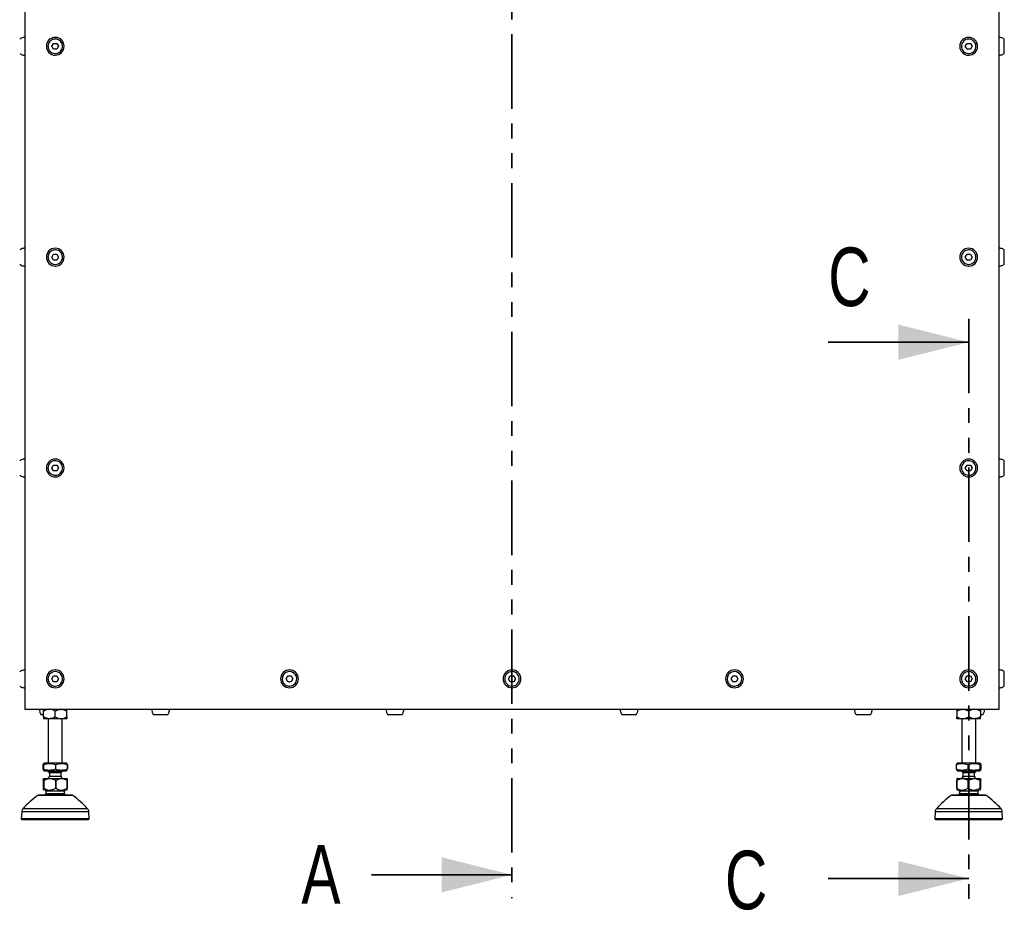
# Model space of a CAD drawing. Header units: millimetres. Extents: x 5 to 594, y 5 to 415.
# Tile 12 of 42: x 233 to 317, y 121 to 197. Entities that reach past the tile are written whole.
import ezdxf

# ---------------------------------------------------------------- set-up
doc = ezdxf.new("R2010")
doc.units = ezdxf.units.MM
doc.linetypes.add('PHANTOM', pattern=[12.7, 6.35, -1.27, 1.27, -1.27, 1.27, -1.27])
doc.layers.add('TRAIT-FORT', color=4, linetype='Continuous', lineweight=25)
doc.styles.add('SLDTEXTSTYLE0', font='TXT', dxfattribs={"width": 0.75})

msp = doc.modelspace()

# ---------------------------------------------------------------- linework, layer by layer
at = {"color": 7, "linetype": 'PHANTOM', "lineweight": 35}
for p, q in [((274.6556, 284.434), (274.6556, 121.7804)), ((313.6556, 171.2509), (313.6556, 121.4682))]:
    msp.add_line(p, q, dxfattribs=at)
at = {"color": 7, "linetype": 'Continuous', "lineweight": 35}
for p, q in [((301.6556, 169.2509), (313.6556, 169.2509)), ((262.6556, 123.7804), (274.6556, 123.7804)), ((301.6556, 123.4682), (313.6556, 123.4682))]:
    msp.add_line(p, q, dxfattribs=at)
for points in [[(313.6556, 169.2509), (307.6556, 170.7509), (307.6556, 167.7509)], [(274.6556, 123.7804), (268.6556, 125.2804), (268.6556, 122.2804)], [(313.6556, 123.4682), (307.6556, 124.9682), (307.6556, 121.9682)]]:
    msp.add_solid(points, dxfattribs=at)
at = {"layer": 'TRAIT-FORT', "color": 4, "linetype": 'Continuous', "lineweight": 25}
for p, q in [((233.0556, 271.1121), (233.0556, 137.9121)), ((316.2556, 137.9121), (316.2556, 271.1121)), ((316.6956, 193.8979), (316.6956, 195.1305)), ((235.3669, 194.512), (235.5112, 194.762)), ((235.5114, 194.262), (235.3669, 194.512)), ((235.5112, 194.762), (235.7998, 194.7622)), ((235.8001, 194.2622), (235.5114, 194.262)), ((235.7998, 194.7622), (235.9443, 194.5123)), ((235.9443, 194.5123), (235.8001, 194.2622)), ((313.3669, 194.512), (313.5111, 194.762)), ((313.5114, 194.262), (313.3669, 194.512)), ((313.5111, 194.762), (313.7998, 194.7622)), ((313.8001, 194.2622), (313.5114, 194.262)), ((313.7998, 194.7622), (313.9443, 194.5123)), ((313.9443, 194.5123), (313.8001, 194.2622)), ((235.3669, 176.512), (235.5112, 176.762)), ((235.5112, 176.762), (235.7998, 176.7622)), ((235.7998, 176.7622), (235.9443, 176.5123)), ((313.3669, 176.512), (313.5111, 176.762)), ((313.5111, 176.762), (313.7998, 176.7622)), ((313.7998, 176.7622), (313.9443, 176.5123)), ((316.6956, 175.8979), (316.6956, 177.1305)), ((235.5114, 176.262), (235.3669, 176.512)), ((235.8001, 176.2622), (235.5114, 176.262)), ((235.9443, 176.5123), (235.8001, 176.2622)), ((313.5114, 176.262), (313.3669, 176.512)), ((313.8001, 176.2622), (313.5114, 176.262)), ((313.9443, 176.5123), (313.8001, 176.2622)), ((235.3669, 158.512), (235.5112, 158.762)), ((235.5114, 158.262), (235.3669, 158.512)), ((235.5112, 158.762), (235.7998, 158.7622)), ((235.8001, 158.2622), (235.5114, 158.262)), ((235.7998, 158.7622), (235.9443, 158.5123)), ((235.9443, 158.5123), (235.8001, 158.2622)), ((313.3669, 158.512), (313.5111, 158.762)), ((313.5114, 158.262), (313.3669, 158.512)), ((313.5111, 158.762), (313.7998, 158.7622)), ((313.8001, 158.2622), (313.5114, 158.262)), ((313.7998, 158.7622), (313.9443, 158.5123)), ((313.9443, 158.5123), (313.8001, 158.2622)), ((235.3669, 140.512), (235.5112, 140.762)), ((235.5114, 140.262), (235.3669, 140.512)), ((235.5112, 140.762), (235.7998, 140.7622)), ((235.7998, 140.7622), (235.9443, 140.5123)), ((235.9443, 140.5123), (235.8001, 140.2622)), ((255.3669, 140.512), (255.5112, 140.762)), ((255.5114, 140.262), (255.3669, 140.512)), ((255.5112, 140.762), (255.7998, 140.7622)), ((255.7998, 140.7622), (255.9443, 140.5123)), ((255.9443, 140.5123), (255.8001, 140.2622)), ((274.3669, 140.512), (274.5112, 140.762)), ((274.5114, 140.262), (274.3669, 140.512)), ((274.5112, 140.762), (274.7998, 140.7622)), ((274.7998, 140.7622), (274.9443, 140.5123)), ((274.9443, 140.5123), (274.8001, 140.2622)), ((293.3669, 140.512), (293.5112, 140.762)), ((293.5114, 140.262), (293.3669, 140.512)), ((293.5112, 140.762), (293.7998, 140.7622)), ((293.7998, 140.7622), (293.9443, 140.5123)), ((293.9443, 140.5123), (293.8001, 140.2622)), ((313.3669, 140.512), (313.5111, 140.762)), ((313.5114, 140.262), (313.3669, 140.512)), ((313.5111, 140.762), (313.7998, 140.7622)), ((313.7998, 140.7622), (313.9443, 140.5123)), ((313.9443, 140.5123), (313.8001, 140.2622)), ((235.8001, 140.2622), (235.5114, 140.262)), ((255.8001, 140.2622), (255.5114, 140.262)), ((274.8001, 140.2622), (274.5114, 140.262)), ((293.8001, 140.2622), (293.5114, 140.262)), ((313.8001, 140.2622), (313.5114, 140.262)), ((233.0556, 137.9121), (316.2556, 137.9121)), ((234.6556, 137.2668), (234.6556, 137.7574)), ((235.1556, 137.1121), (234.6556, 137.1121)), ((235.0556, 137.1121), (235.0556, 133.3121)), ((236.1556, 137.1121), (235.1556, 137.1121)), ((235.6556, 137.2668), (235.6556, 137.7574)), ((236.6556, 137.1121), (236.1556, 137.1121)), ((236.2556, 133.3121), (236.2556, 137.1121)), ((236.6556, 137.2668), (236.6556, 137.7574)), ((312.6556, 137.7574), (312.6556, 137.2668)), ((313.1556, 137.1121), (312.6556, 137.1121)), ((313.0556, 137.1121), (313.0556, 133.3121)), ((314.1556, 137.1121), (313.1556, 137.1121)), ((313.6556, 137.7574), (313.6556, 137.2668)), ((314.6556, 137.1121), (314.1556, 137.1121)), ((314.2556, 133.3121), (314.2556, 137.1121)), ((314.6556, 137.7574), (314.6556, 137.2668)), ((234.653, 133.2775), (234.6161, 133.1939)), ((234.6161, 133.1939), (234.6493, 133.2001)), ((234.6161, 132.7903), (234.6161, 133.1939)), ((234.6488, 133.1939), (234.6502, 133.2116)), ((234.6488, 132.7903), (234.6488, 133.1939)), ((234.7056, 133.3121), (234.6548, 133.2828)), ((234.6626, 133.1939), (234.6626, 132.7903)), ((236.6056, 133.3121), (234.7056, 133.3121)), ((235.6694, 133.1939), (235.6694, 132.7903)), ((236.6565, 133.2828), (236.6056, 133.3121)), ((236.6624, 133.1939), (236.6557, 133.2814)), ((236.6601, 133.2807), (236.6565, 133.2828)), ((236.6624, 133.1939), (236.6624, 132.7903)), ((236.6951, 133.1939), (236.6951, 132.7903)), ((312.653, 133.2775), (312.6161, 133.1939)), ((312.6161, 132.7903), (312.6161, 133.1939)), ((312.7056, 133.3121), (312.6512, 133.2807)), ((314.6056, 133.3121), (312.7056, 133.3121)), ((313.5713, 133.1939), (313.5713, 132.7903)), ((314.6601, 133.2807), (314.6056, 133.3121)), ((314.6108, 133.1939), (314.6108, 132.7903)), ((314.6951, 133.1939), (314.6951, 132.7903)), ((234.6161, 132.7903), (234.653, 132.7177)), ((234.6493, 132.7841), (234.6161, 132.7903)), ((234.6464, 132.7063), (234.6548, 132.7015)), ((234.6502, 132.7726), (234.6488, 132.7903)), ((234.6548, 132.7015), (234.7056, 132.6721)), ((234.6656, 132.0121), (236.6368, 132.0121)), ((234.7057, 132.6721), (236.6056, 132.6721)), ((235.0556, 132.6721), (235.0556, 132.6121)), ((235.0556, 132.6121), (235.1556, 132.5121)), ((235.0556, 132.6121), (236.2556, 132.6121)), ((235.1556, 132.5121), (235.1556, 132.2121)), ((235.1556, 132.5121), (235.4242, 132.5121)), ((235.1556, 132.2121), (235.4242, 132.2121)), ((235.4242, 132.5121), (236.1556, 132.5121)), ((235.4242, 132.2121), (236.1556, 132.2121)), ((236.1556, 132.5121), (236.2556, 132.6121)), ((236.1556, 132.2121), (236.1556, 132.5121)), ((236.2556, 132.6121), (236.2556, 132.6721)), ((236.6056, 132.6721), (236.6565, 132.7015)), ((236.6557, 132.7028), (236.6624, 132.7903)), ((236.6565, 132.7015), (236.6648, 132.7063)), ((312.6161, 132.7903), (312.653, 132.7177)), ((312.6464, 132.7063), (312.7056, 132.6721)), ((312.6656, 132.0121), (314.6368, 132.0121)), ((312.7056, 132.6721), (313.1218, 132.6721)), ((313.0556, 132.6721), (313.0556, 132.6121)), ((313.0556, 132.6121), (313.1556, 132.5121)), ((313.0556, 132.6121), (314.2556, 132.6121)), ((313.1218, 132.6721), (314.6056, 132.6721)), ((313.1556, 132.5121), (313.1556, 132.2121)), ((313.1556, 132.5121), (313.887, 132.5121)), ((313.1556, 132.2121), (313.887, 132.2121)), ((313.887, 132.5121), (314.1556, 132.5121)), ((313.887, 132.2121), (314.1556, 132.2121)), ((314.1556, 132.5121), (314.2556, 132.6121)), ((314.1556, 132.2121), (314.1556, 132.5121)), ((314.2556, 132.6121), (314.2556, 132.6721)), ((314.6056, 132.6721), (314.6648, 132.7063)), ((234.6324, 131.8521), (234.6324, 131.1721)), ((234.6806, 131.1721), (234.6806, 131.8521)), ((234.6894, 131.8521), (234.6806, 131.8521)), ((234.6894, 131.1721), (234.6806, 131.1721)), ((234.6894, 131.8521), (234.6894, 131.1721)), ((235.6963, 131.1721), (235.6963, 131.8521)), ((235.7127, 131.8521), (235.6963, 131.8521)), ((235.7127, 131.1721), (235.6963, 131.1721)), ((235.7127, 131.8521), (235.7127, 131.1721)), ((236.6713, 131.1721), (236.6713, 131.8521)), ((236.6788, 131.8521), (236.6713, 131.8521)), ((236.6713, 131.1721), (236.6788, 131.1721)), ((236.6788, 131.8521), (236.6788, 131.1721)), ((312.64, 131.8521), (312.6324, 131.8521)), ((312.6324, 131.1721), (312.6324, 131.8521)), ((312.64, 131.1721), (312.6324, 131.1721)), ((312.64, 131.8521), (312.64, 131.1721)), ((312.6806, 131.8521), (312.6894, 131.8521)), ((313.615, 131.8521), (313.5986, 131.8521)), ((313.5986, 131.1721), (313.5986, 131.8521)), ((313.615, 131.1721), (313.5986, 131.1721)), ((313.615, 131.8521), (313.615, 131.1721)), ((314.6306, 131.8521), (314.6218, 131.8521)), ((314.6218, 131.1721), (314.6218, 131.8521)), ((314.6306, 131.1721), (314.6218, 131.1721)), ((314.6306, 131.8521), (314.6306, 131.1721)), ((314.6713, 131.8521), (314.6788, 131.8521)), ((314.6788, 131.1721), (314.6788, 131.8521)), ((237.1463, 130.5552), (234.1649, 130.5552)), ((236.8745, 130.5921), (234.2806, 130.5921)), ((234.8556, 130.7121), (234.7784, 130.5921)), ((234.8556, 130.9121), (234.8556, 130.7121)), ((236.4556, 130.9121), (234.8556, 130.9121)), ((234.8556, 130.7121), (236.4556, 130.7121)), ((236.4556, 130.7121), (236.4556, 130.9121)), ((236.5329, 130.5921), (236.4556, 130.7121)), ((237.0306, 130.5921), (236.8745, 130.5921)), ((315.1463, 130.5552), (312.1649, 130.5552)), ((315.0306, 130.5921), (312.2806, 130.5921)), ((312.8556, 130.7121), (312.7784, 130.5921)), ((312.8556, 130.9121), (312.8556, 130.7121)), ((312.9464, 130.9121), (312.8556, 130.9121)), ((312.8556, 130.7121), (314.4556, 130.7121)), ((314.4556, 130.9121), (312.9464, 130.9121)), ((314.4556, 130.7121), (314.4556, 130.9121)), ((314.5329, 130.5921), (314.4556, 130.7121)), ((232.7902, 129.1724), (232.7588, 128.572)), ((238.521, 129.1724), (232.7902, 129.1724)), ((238.1059, 129.4182), (232.8916, 129.4182)), ((238.4197, 129.4182), (238.1059, 129.4182)), ((238.5525, 128.572), (238.521, 129.1724)), ((310.7902, 129.1724), (310.7588, 128.572)), ((316.521, 129.1724), (310.7902, 129.1724)), ((316.4197, 129.4182), (310.8916, 129.4182)), ((316.5525, 128.572), (316.521, 129.1724)), ((232.7588, 128.572), (232.8127, 128.5121)), ((234.3151, 128.572), (232.7588, 128.572)), ((232.8127, 128.5121), (234.34, 128.5121)), ((238.5525, 128.572), (234.3151, 128.572)), ((234.34, 128.5121), (238.4985, 128.5121)), ((238.4985, 128.5121), (238.5525, 128.572)), ((310.7588, 128.572), (310.8127, 128.5121)), ((314.9962, 128.572), (310.7588, 128.572)), ((310.8127, 128.5121), (314.9712, 128.5121)), ((314.9712, 128.5121), (316.4985, 128.5121)), ((316.5525, 128.572), (314.9962, 128.572)), ((316.4985, 128.5121), (316.5525, 128.572))]:
    msp.add_line(p, q, dxfattribs=at)
for centre, radius, start, end in [((235.6556, 194.5121), 0.76, 0.030484, 180.030484), ((313.6556, 194.5121), 0.76, 0.030484, 180.030484), ((235.6556, 194.5121), 0.76, 180.030484, 0.030484), ((313.6556, 194.5121), 0.76, 180.030484, 0.030484), ((235.6556, 176.5121), 0.76, 0.030484, 180.030484), ((313.6556, 176.5121), 0.76, 0.030484, 180.030484), ((235.6556, 176.5121), 0.76, 180.030484, 0.030484), ((313.6556, 176.5121), 0.76, 180.030484, 0.030484), ((235.6556, 158.5121), 0.76, 0.030484, 180.030484), ((313.6556, 158.5121), 0.76, 0.030484, 180.030484), ((235.6556, 158.5121), 0.76, 180.030484, 0.030484), ((313.6556, 158.5121), 0.76, 180.030484, 0.030484), ((235.6556, 140.5121), 0.76, 0.030484, 180.030484), ((255.6556, 140.5121), 0.76, 0.030484, 180.030484), ((274.6556, 140.5121), 0.76, 0.030484, 180.030484), ((293.6556, 140.5121), 0.76, 0.030484, 180.030484), ((313.6556, 140.5121), 0.76, 0.030484, 180.030484), ((235.6556, 140.5121), 0.76, 180.030484, 0.030484), ((255.6556, 140.5121), 0.76, 180.030484, 0.030484), ((274.6556, 140.5121), 0.76, 180.030484, 0.030484), ((293.6556, 140.5121), 0.76, 180.030484, 0.030484), ((313.6556, 140.5121), 0.76, 180.030484, 0.030484), ((234.9556, 132.2121), 0.2, 270, 0), ((236.3556, 132.2121), 0.2, 180, 270), ((312.9556, 132.2121), 0.2, 270, 0), ((314.3556, 132.2121), 0.2, 180, 270), ((238.5857, 124.3232), 7.6408, 125.350641, 138.178576), ((234.2806, 130.3921), 0.2, 90, 125.350641), ((234.7556, 130.9121), 0.1, 0, 90), ((236.5556, 130.9121), 0.1, 90, 180), ((237.0306, 130.3921), 0.2, 54.649359, 90), ((232.7255, 124.3232), 7.6408, 41.821424, 54.649359), ((316.5857, 124.3232), 7.6408, 125.350641, 138.178576), ((312.2806, 130.3921), 0.2, 90, 125.350641), ((312.7556, 130.9121), 0.1, 0, 90), ((314.5556, 130.9121), 0.1, 90, 180), ((315.0306, 130.3921), 0.2, 54.649359, 90), ((310.7255, 124.3232), 7.6408, 41.821424, 54.649359), ((233.1897, 129.1515), 0.4, 138.178576, 177), ((238.1216, 129.1515), 0.4, 3, 41.821424), ((311.1897, 129.1515), 0.4, 138.178576, 177), ((316.1216, 129.1515), 0.4, 3, 41.821424)]:
    msp.add_arc(centre, radius, start, end, dxfattribs=at)
for points, knots in [([(233.0556, 195.2721), (233.0041, 195.2688), (232.8977, 195.262), (232.7455, 195.2153), (232.6596, 195.1547), (232.6188, 195.126)], [0, 0, 0, 0, 0.3300901, 0.6820036, 1, 1, 1, 1]), ([(235.0359, 194.5118), (235.0428, 194.5815), (235.0564, 194.7208), (235.1631, 194.9064), (235.3203, 195.0475), (235.5167, 195.1282), (235.7284, 195.1394), (235.932, 195.08), (236.1044, 194.9565), (236.2262, 194.783), (236.2705, 194.6252), (236.279, 194.4649), (236.2517, 194.3033), (236.149, 194.1179), (235.9907, 193.9768), (235.7946, 193.8961), (235.5828, 193.8848), (235.3793, 193.9442), (235.2068, 194.0678), (235.0855, 194.2412), (235.0397, 194.399), (235.0367, 194.4901), (235.0359, 194.5118)], [0, 0, 0, 0, 0.0536863, 0.1073725, 0.161059, 0.2147452, 0.2684314, 0.3221177, 0.3758035, 0.4294893, 0.4831763, 0.5000003, 0.5536866, 0.6073728, 0.6610592, 0.7147455, 0.7684317, 0.822118, 0.8758047, 0.9294905, 0.983176, 1, 1, 1, 1]), ([(313.0359, 194.5118), (313.0428, 194.5815), (313.0564, 194.7208), (313.1631, 194.9064), (313.3203, 195.0475), (313.5167, 195.1282), (313.7284, 195.1394), (313.932, 195.08), (314.1044, 194.9565), (314.2262, 194.783), (314.2705, 194.6252), (314.279, 194.4649), (314.2517, 194.3033), (314.149, 194.1179), (313.9907, 193.9768), (313.7946, 193.8961), (313.5828, 193.8848), (313.3793, 193.9442), (313.2068, 194.0678), (313.0855, 194.2412), (313.0397, 194.399), (313.0367, 194.4901), (313.0359, 194.5118)], [0, 0, 0, 0, 0.0536862, 0.1073725, 0.1610584, 0.2147447, 0.2684309, 0.3221171, 0.3758038, 0.4294888, 0.4831761, 0.5000001, 0.5536863, 0.6073726, 0.6610596, 0.714746, 0.7684322, 0.8221184, 0.8758047, 0.9294905, 0.983176, 1, 1, 1, 1]), ([(316.6907, 195.1271), (316.6481, 195.1567), (316.5549, 195.2215), (316.4017, 195.2643), (316.2981, 195.2698), (316.2556, 195.2721)], [0, 0, 0, 0, 0.3323733, 0.726462, 1, 1, 1, 1]), ([(232.6187, 193.8982), (232.6619, 193.8682), (232.7557, 193.803), (232.9095, 193.76), (233.0132, 193.7544), (233.0556, 193.7521)], [0, 0, 0, 0, 0.335398, 0.7277008, 1, 1, 1, 1]), ([(316.2556, 193.7521), (316.3071, 193.7554), (316.4136, 193.7622), (316.5665, 193.8093), (316.6531, 193.8703), (316.6946, 193.8995)], [0, 0, 0, 0, 0.3283642, 0.67844658, 1, 1, 1, 1]), ([(233.0556, 177.2721), (233.0041, 177.2688), (232.8977, 177.262), (232.7455, 177.2153), (232.6596, 177.1547), (232.6188, 177.126)], [0, 0, 0, 0, 0.3300901, 0.682009, 1, 1, 1, 1]), ([(235.0359, 176.5118), (235.0428, 176.5815), (235.0564, 176.7208), (235.1631, 176.9064), (235.3203, 177.0475), (235.5167, 177.1282), (235.7284, 177.1395), (235.932, 177.08), (236.1043, 176.9565), (236.2262, 176.783), (236.2705, 176.6252), (236.279, 176.4649), (236.2517, 176.3033), (236.149, 176.1179), (235.9907, 175.9768), (235.7946, 175.8961), (235.5828, 175.8848), (235.3793, 175.9442), (235.2068, 176.0678), (235.0855, 176.2412), (235.0397, 176.399), (235.0367, 176.4901), (235.0359, 176.5118)], [0, 0, 0, 0, 0.0536862, 0.1073723, 0.1610577, 0.2147438, 0.2684301, 0.3221163, 0.3758029, 0.4294886, 0.4831755, 0.4999995, 0.5536858, 0.6073718, 0.6610583, 0.7147444, 0.7684306, 0.8221168, 0.8758034, 0.9294891, 0.983176, 1, 1, 1, 1]), ([(313.0359, 176.5118), (313.0428, 176.5815), (313.0564, 176.7208), (313.1631, 176.9064), (313.3203, 177.0475), (313.5167, 177.1282), (313.7284, 177.1395), (313.932, 177.08), (314.1044, 176.9565), (314.2262, 176.783), (314.2705, 176.6252), (314.279, 176.4649), (314.2517, 176.3033), (314.149, 176.1179), (313.9907, 175.9768), (313.7946, 175.8961), (313.5828, 175.8848), (313.3793, 175.9442), (313.2068, 176.0678), (313.0855, 176.2412), (313.0397, 176.399), (313.0367, 176.4901), (313.0359, 176.5118)], [0, 0, 0, 0, 0.0536861, 0.1073723, 0.1610571, 0.2147434, 0.2684296, 0.3221157, 0.3758032, 0.4294881, 0.4831754, 0.4999993, 0.5536855, 0.6073717, 0.6610586, 0.7147449, 0.768431, 0.8221172, 0.8758034, 0.9294892, 0.983176, 1, 1, 1, 1]), ([(316.6907, 177.1271), (316.6481, 177.1567), (316.5549, 177.2215), (316.4017, 177.2643), (316.2981, 177.2698), (316.2556, 177.2721)], [0, 0, 0, 0, 0.3323733, 0.726462, 1, 1, 1, 1]), ([(232.6187, 175.8982), (232.6619, 175.8682), (232.7557, 175.803), (232.9095, 175.76), (233.0132, 175.7544), (233.0556, 175.7521)], [0, 0, 0, 0, 0.335398, 0.7277008, 1, 1, 1, 1]), ([(316.2556, 175.7521), (316.3071, 175.7554), (316.4136, 175.7622), (316.5665, 175.8093), (316.6531, 175.8703), (316.6946, 175.8995)], [0, 0, 0, 0, 0.3283642, 0.67844658, 1, 1, 1, 1]), ([(233.0556, 159.2721), (233.0041, 159.2688), (232.8977, 159.262), (232.7455, 159.2153), (232.6596, 159.1548), (232.6188, 159.126)], [0, 0, 0, 0, 0.3300892, 0.6820031, 1, 1, 1, 1]), ([(235.0359, 158.5118), (235.0428, 158.5815), (235.0564, 158.7208), (235.1631, 158.9064), (235.3203, 159.0475), (235.5167, 159.1282), (235.7284, 159.1395), (235.932, 159.08), (236.1043, 158.9565), (236.2262, 158.783), (236.2705, 158.6252), (236.279, 158.4649), (236.2517, 158.3033), (236.149, 158.1179), (235.9907, 157.9768), (235.7946, 157.8961), (235.5828, 157.8848), (235.3793, 157.9442), (235.2068, 158.0678), (235.0855, 158.2412), (235.0397, 158.399), (235.0367, 158.4901), (235.0359, 158.5118)], [0, 0, 0, 0, 0.053687, 0.1073731, 0.1610595, 0.2147457, 0.2684319, 0.3221181, 0.3758047, 0.4294904, 0.4831773, 0.5000014, 0.5536868, 0.6073729, 0.6610594, 0.7147455, 0.7684317, 0.8221179, 0.8758041, 0.9294898, 0.983176, 1, 1, 1, 1]), ([(313.0359, 158.5118), (313.0428, 158.5815), (313.0564, 158.7208), (313.1631, 158.9064), (313.3203, 159.0475), (313.5167, 159.1282), (313.7284, 159.1395), (313.932, 159.08), (314.1044, 158.9565), (314.2262, 158.783), (314.2705, 158.6252), (314.279, 158.4649), (314.2517, 158.3033), (314.149, 158.1179), (313.9907, 157.9768), (313.7946, 157.8961), (313.5828, 157.8848), (313.3793, 157.9442), (313.2068, 158.0678), (313.0855, 158.2412), (313.0397, 158.399), (313.0367, 158.4901), (313.0359, 158.5118)], [0, 0, 0, 0, 0.0536869, 0.1073731, 0.1610589, 0.2147452, 0.2684314, 0.3221175, 0.375805, 0.4294899, 0.4831772, 0.5000012, 0.5536865, 0.6073727, 0.6610597, 0.714746, 0.7684322, 0.8221183, 0.8758041, 0.9294899, 0.983176, 1, 1, 1, 1]), ([(316.6907, 159.1271), (316.6481, 159.1567), (316.5549, 159.2215), (316.4017, 159.2643), (316.2981, 159.2698), (316.2556, 159.2721)], [0, 0, 0, 0, 0.3323733, 0.726462, 1, 1, 1, 1]), ([(316.6956, 157.8979), (316.6956, 157.9002), (316.6956, 157.9054), (316.6956, 157.9962), (316.6956, 158.1437), (316.6956, 158.3348), (316.6956, 158.5453), (316.6956, 158.7522), (316.6956, 158.9321), (316.6956, 159.0641), (316.6956, 159.1197), (316.6956, 159.1285), (316.6956, 159.1305)], [0, 0, 0, 0, 0.08870656, 0.19832445, 0.30794216, 0.41756017, 0.52717671, 0.63679685, 0.74641365, 0.85603106, 0.96564849, 1, 1, 1, 1]), ([(232.6187, 157.8982), (232.6619, 157.8682), (232.7557, 157.803), (232.9095, 157.76), (233.0132, 157.7544), (233.0556, 157.7521)], [0, 0, 0, 0, 0.335398, 0.7277008, 1, 1, 1, 1]), ([(316.2556, 157.7521), (316.3071, 157.7554), (316.4136, 157.7622), (316.5665, 157.8093), (316.6531, 157.8703), (316.6946, 157.8995)], [0, 0, 0, 0, 0.3283646, 0.6784468, 1, 1, 1, 1]), ([(233.0556, 141.2721), (233.0041, 141.2688), (232.8977, 141.262), (232.7455, 141.2153), (232.6596, 141.1548), (232.6188, 141.126)], [0, 0, 0, 0, 0.3300897, 0.6820061, 1, 1, 1, 1]), ([(316.6907, 141.1271), (316.6481, 141.1567), (316.5549, 141.2215), (316.4017, 141.2643), (316.2981, 141.2698), (316.2556, 141.2721)], [0, 0, 0, 0, 0.3323735, 0.7264623, 1, 1, 1, 1]), ([(235.0359, 140.5118), (235.0428, 140.5815), (235.0564, 140.7208), (235.1631, 140.9064), (235.3203, 141.0475), (235.5167, 141.1282), (235.7284, 141.1395), (235.932, 141.08), (236.1044, 140.9565), (236.2262, 140.783), (236.2705, 140.6252), (236.279, 140.4649), (236.2517, 140.3033), (236.149, 140.1179), (235.9907, 139.9768), (235.7946, 139.8961), (235.5828, 139.8848), (235.3793, 139.9442), (235.2068, 140.0678), (235.0855, 140.2412), (235.0397, 140.399), (235.0367, 140.4901), (235.0359, 140.5118)], [0, 0, 0, 0, 0.0536863, 0.1073724, 0.1610583, 0.2147445, 0.2684308, 0.322117, 0.3758032, 0.4294896, 0.4831758, 0.4999998, 0.553686, 0.6073721, 0.6610586, 0.7147448, 0.768431, 0.8221172, 0.8758034, 0.9294898, 0.983176, 1, 1, 1, 1]), ([(255.0359, 140.5118), (255.0428, 140.5815), (255.0564, 140.7208), (255.1631, 140.9064), (255.3203, 141.0475), (255.5167, 141.1282), (255.7284, 141.1395), (255.932, 141.08), (256.1044, 140.9565), (256.2262, 140.783), (256.2705, 140.6252), (256.279, 140.4649), (256.2517, 140.3033), (256.149, 140.1179), (255.9907, 139.9768), (255.7946, 139.8961), (255.5828, 139.8848), (255.3793, 139.9442), (255.2068, 140.0678), (255.0855, 140.2412), (255.0397, 140.399), (255.0367, 140.4901), (255.0359, 140.5118)], [0, 0, 0, 0, 0.0536862, 0.1073723, 0.1610582, 0.2147445, 0.2684308, 0.322117, 0.3758031, 0.4294896, 0.4831758, 0.4999998, 0.553686, 0.6073721, 0.6610585, 0.7147448, 0.768431, 0.8221172, 0.8758034, 0.9294898, 0.983176, 1, 1, 1, 1]), ([(274.0359, 140.5118), (274.0428, 140.5815), (274.0564, 140.7208), (274.1631, 140.9064), (274.3203, 141.0475), (274.5167, 141.1282), (274.7284, 141.1395), (274.932, 141.08), (275.1044, 140.9565), (275.2262, 140.783), (275.2705, 140.6252), (275.279, 140.4649), (275.2517, 140.3033), (275.149, 140.1179), (274.9907, 139.9768), (274.7946, 139.8961), (274.5828, 139.8848), (274.3793, 139.9442), (274.2068, 140.0678), (274.0855, 140.2412), (274.0397, 140.399), (274.0367, 140.4901), (274.0359, 140.5118)], [0, 0, 0, 0, 0.0536862, 0.1073724, 0.1610584, 0.2147447, 0.2684309, 0.3221171, 0.3758036, 0.4294896, 0.483176, 0.4999999, 0.5536861, 0.6073724, 0.6610588, 0.7147451, 0.7684313, 0.8221175, 0.8758034, 0.9294898, 0.983176, 1, 1, 1, 1]), ([(293.0359, 140.5118), (293.0428, 140.5815), (293.0564, 140.7208), (293.1631, 140.9064), (293.3203, 141.0475), (293.5167, 141.1282), (293.7284, 141.1395), (293.932, 141.08), (294.1043, 140.9565), (294.2262, 140.783), (294.2705, 140.6252), (294.279, 140.4649), (294.2517, 140.3033), (294.149, 140.1179), (293.9907, 139.9768), (293.7946, 139.8961), (293.5828, 139.8848), (293.3793, 139.9442), (293.2068, 140.0678), (293.0855, 140.2412), (293.0397, 140.399), (293.0367, 140.4901), (293.0359, 140.5118)], [0, 0, 0, 0, 0.0536865, 0.1073727, 0.1610581, 0.2147445, 0.2684307, 0.3221169, 0.3758028, 0.4294893, 0.4831755, 0.4999996, 0.553686, 0.6073715, 0.6610586, 0.7147449, 0.7684312, 0.8221174, 0.8758033, 0.9294897, 0.9831759, 1, 1, 1, 1]), ([(313.0359, 140.5118), (313.0428, 140.5815), (313.0564, 140.7208), (313.1631, 140.9064), (313.3203, 141.0475), (313.5167, 141.1282), (313.7284, 141.1395), (313.932, 141.08), (314.1044, 140.9565), (314.2262, 140.783), (314.2705, 140.6252), (314.279, 140.4649), (314.2517, 140.3033), (314.149, 140.1179), (313.9907, 139.9768), (313.7946, 139.8961), (313.5828, 139.8848), (313.3793, 139.9442), (313.2068, 140.0678), (313.0855, 140.2412), (313.0397, 140.399), (313.0367, 140.4901), (313.0359, 140.5118)], [0, 0, 0, 0, 0.0536862, 0.1073724, 0.1610577, 0.214744, 0.2684302, 0.3221164, 0.3758035, 0.429489, 0.4831756, 0.4999996, 0.5536857, 0.607372, 0.661059, 0.7147453, 0.7684314, 0.8221176, 0.8758034, 0.9294899, 0.983176, 1, 1, 1, 1]), ([(316.6956, 139.8979), (316.6956, 139.9002), (316.6956, 139.9055), (316.6956, 139.9962), (316.6956, 140.1437), (316.6956, 140.3348), (316.6956, 140.5453), (316.6956, 140.7522), (316.6956, 140.9321), (316.6956, 141.0641), (316.6956, 141.1197), (316.6956, 141.1285), (316.6956, 141.1305)], [0, 0, 0, 0, 0.0887067, 0.198324, 0.3079417, 0.4175597, 0.5271778, 0.6367949, 0.7464131, 0.8560305, 0.9656485, 1, 1, 1, 1]), ([(232.6187, 139.8982), (232.6619, 139.8682), (232.7557, 139.803), (232.9095, 139.76), (233.0132, 139.7544), (233.0556, 139.7521)], [0, 0, 0, 0, 0.3353982, 0.7277012, 1, 1, 1, 1]), ([(316.2556, 139.7521), (316.3071, 139.7554), (316.4136, 139.7622), (316.5665, 139.8093), (316.6531, 139.8703), (316.6946, 139.8995)], [0, 0, 0, 0, 0.3283642, 0.67844658, 1, 1, 1, 1]), ([(234.2956, 137.9121), (234.302, 137.8368), (234.3109, 137.7306), (234.3665, 137.5826), (234.4104, 137.5131), (234.4377, 137.4698)], [0, 0, 0, 0, 0.4779234, 0.6744409, 1, 1, 1, 1]), ([(235.1556, 137.9121), (235.0677, 137.9032), (234.8931, 137.8854), (234.7344, 137.7999), (234.6556, 137.7574)], [0, 0, 0, 0, 0.5039948, 1, 1, 1, 1]), ([(234.6556, 137.7574), (234.6556, 137.7898), (234.6556, 137.8766), (234.6556, 137.8984), (234.6556, 137.9121)], [0, 0, 0, 0, 0.3730235, 1, 1, 1, 1]), ([(235.6556, 137.7574), (235.5872, 137.7936), (235.4479, 137.8671), (235.2752, 137.9089), (235.1766, 137.9116), (235.1556, 137.9121)], [0, 0, 0, 0, 0.4323827, 0.8795474, 1, 1, 1, 1]), ([(235.6556, 137.7574), (235.7241, 137.7936), (235.8633, 137.8671), (236.036, 137.9089), (236.1347, 137.9116), (236.1556, 137.9121)], [0, 0, 0, 0, 0.4323827, 0.8795474, 1, 1, 1, 1]), ([(236.1556, 137.9121), (236.2436, 137.9032), (236.4181, 137.8854), (236.5769, 137.7999), (236.6556, 137.7574)], [0, 0, 0, 0, 0.5039948, 1, 1, 1, 1]), ([(236.6556, 137.7574), (236.6556, 137.7898), (236.6556, 137.8766), (236.6556, 137.8984), (236.6556, 137.9121)], [0, 0, 0, 0, 0.3730235, 1, 1, 1, 1]), ([(243.8956, 137.9121), (243.902, 137.8368), (243.9109, 137.7306), (243.9665, 137.5826), (244.0104, 137.5131), (244.0377, 137.4698)], [0, 0, 0, 0, 0.4779234, 0.6744409, 1, 1, 1, 1]), ([(245.2697, 137.4719), (245.2879, 137.496), (245.3317, 137.554), (245.3783, 137.6671), (245.4107, 137.7909), (245.4141, 137.8759), (245.4156, 137.9121)], [0, 0, 0, 0, 0.1915025, 0.4602889, 0.7703534, 1, 1, 1, 1]), ([(263.8956, 137.9121), (263.902, 137.8368), (263.9109, 137.7306), (263.9665, 137.5826), (264.0104, 137.5131), (264.0377, 137.4698)], [0, 0, 0, 0, 0.4779229, 0.6744403, 1, 1, 1, 1]), ([(265.2697, 137.4719), (265.2879, 137.496), (265.3317, 137.554), (265.3783, 137.6671), (265.4107, 137.7909), (265.4141, 137.8759), (265.4156, 137.9121)], [0, 0, 0, 0, 0.1915009, 0.4602876, 0.7703531, 1, 1, 1, 1]), ([(283.8956, 137.9121), (283.902, 137.8368), (283.9109, 137.7306), (283.9665, 137.5826), (284.0104, 137.5131), (284.0377, 137.4698)], [0, 0, 0, 0, 0.4779245, 0.6744424, 1, 1, 1, 1]), ([(285.2697, 137.4719), (285.2879, 137.496), (285.3317, 137.554), (285.3783, 137.6671), (285.4107, 137.7909), (285.4141, 137.8759), (285.4156, 137.9121)], [0, 0, 0, 0, 0.1915041, 0.4602902, 0.7703535, 1, 1, 1, 1]), ([(303.8956, 137.9121), (303.902, 137.8368), (303.9109, 137.7306), (303.9665, 137.5826), (304.0104, 137.5131), (304.0377, 137.4698)], [0, 0, 0, 0, 0.4779264, 0.6744449, 1, 1, 1, 1]), ([(305.2697, 137.4719), (305.2879, 137.496), (305.3317, 137.554), (305.3783, 137.6671), (305.4107, 137.7909), (305.4141, 137.8759), (305.4156, 137.9121)], [0, 0, 0, 0, 0.1915038, 0.4602895, 0.7703539, 1, 1, 1, 1]), ([(312.6556, 137.7574), (312.7241, 137.7936), (312.8633, 137.8671), (313.036, 137.9089), (313.1347, 137.9116), (313.1556, 137.9121)], [0, 0, 0, 0, 0.4323835, 0.8795458, 1, 1, 1, 1]), ([(312.6556, 137.9121), (312.6556, 137.912), (312.6556, 137.9099), (312.6556, 137.8551), (312.6556, 137.7743), (312.6556, 137.7574)], [0, 0, 0, 0, 0.0660926, 0.8042688, 1, 1, 1, 1]), ([(313.1556, 137.9121), (313.2436, 137.9032), (313.4181, 137.8854), (313.5769, 137.7999), (313.6556, 137.7574)], [0, 0, 0, 0, 0.5039932, 1, 1, 1, 1]), ([(314.1556, 137.9121), (314.0677, 137.9032), (313.8931, 137.8854), (313.7344, 137.7999), (313.6556, 137.7574)], [0, 0, 0, 0, 0.5039932, 1, 1, 1, 1]), ([(314.6556, 137.7574), (314.5872, 137.7936), (314.4479, 137.8671), (314.2752, 137.9089), (314.1766, 137.9116), (314.1556, 137.9121)], [0, 0, 0, 0, 0.4323754, 0.8795458, 1, 1, 1, 1]), ([(314.6556, 137.9121), (314.6556, 137.912), (314.6556, 137.9099), (314.6556, 137.8551), (314.6556, 137.7743), (314.6556, 137.7574)], [0, 0, 0, 0, 0.0660926, 0.8042688, 1, 1, 1, 1]), ([(314.8697, 137.4719), (314.8879, 137.496), (314.9317, 137.554), (314.9783, 137.6671), (315.0107, 137.7909), (315.0141, 137.8759), (315.0156, 137.9121)], [0, 0, 0, 0, 0.191504, 0.4602899, 0.7703546, 1, 1, 1, 1]), ([(234.4418, 137.4721), (234.44, 137.4721), (234.4295, 137.4721), (234.482, 137.4721), (234.5607, 137.4721), (234.6366, 137.4721), (234.6556, 137.4721)], [0, 0, 0, 0, 0.08297163, 0.47584668, 0.86872175, 1, 1, 1, 1]), ([(235.1556, 137.1121), (235.0677, 137.1211), (234.8931, 137.1388), (234.7344, 137.2244), (234.6556, 137.2668)], [0, 0, 0, 0, 0.5039957, 1, 1, 1, 1]), ([(234.6556, 137.2668), (234.6556, 137.2344), (234.6556, 137.1477), (234.6556, 137.1258), (234.6556, 137.1121)], [0, 0, 0, 0, 0.3730238, 1, 1, 1, 1]), ([(235.6556, 137.2668), (235.5872, 137.2307), (235.4479, 137.1572), (235.2752, 137.1153), (235.1766, 137.1127), (235.1556, 137.1121)], [0, 0, 0, 0, 0.4323813, 0.8795475, 1, 1, 1, 1]), ([(235.6556, 137.2668), (235.7241, 137.2307), (235.8633, 137.1572), (236.036, 137.1153), (236.1347, 137.1127), (236.1556, 137.1121)], [0, 0, 0, 0, 0.4323813, 0.8795474, 1, 1, 1, 1]), ([(236.1556, 137.1121), (236.2436, 137.1211), (236.4181, 137.1388), (236.5769, 137.2244), (236.6556, 137.2668)], [0, 0, 0, 0, 0.5039957, 1, 1, 1, 1]), ([(236.6556, 137.2668), (236.6556, 137.2344), (236.6556, 137.1477), (236.6556, 137.1258), (236.6556, 137.1121)], [0, 0, 0, 0, 0.3730238, 1, 1, 1, 1]), ([(244.0418, 137.4721), (244.04, 137.4721), (244.0296, 137.4721), (244.0798, 137.4721), (244.1908, 137.4721), (244.36, 137.4721), (244.5154, 137.4721), (244.6752, 137.4721), (244.8378, 137.4721), (245.028, 137.4721), (245.1743, 137.4721), (245.2632, 137.4721), (245.2675, 137.4721), (245.2694, 137.4721)], [0, 0, 0, 0, 0.0226806, 0.1300733, 0.2374659, 0.3448587, 0.4522517, 0.4859057, 0.5932987, 0.7006912, 0.8080842, 0.9154769, 1, 1, 1, 1]), ([(264.0418, 137.4721), (264.04, 137.4721), (264.0296, 137.4721), (264.0798, 137.4721), (264.1908, 137.4721), (264.36, 137.4721), (264.5154, 137.4721), (264.6752, 137.4721), (264.8378, 137.4721), (265.028, 137.4721), (265.1743, 137.4721), (265.2632, 137.4721), (265.2675, 137.4721), (265.2694, 137.4721)], [0, 0, 0, 0, 0.0226806, 0.1300734, 0.237466, 0.3448585, 0.4522507, 0.4859048, 0.5932986, 0.7006918, 0.8080843, 0.9154768, 1, 1, 1, 1]), ([(284.0418, 137.4721), (284.04, 137.4721), (284.0296, 137.4721), (284.0798, 137.4721), (284.1908, 137.4721), (284.36, 137.4721), (284.5154, 137.4721), (284.6752, 137.4721), (284.8378, 137.4721), (285.028, 137.4721), (285.1743, 137.4721), (285.2632, 137.4721), (285.2675, 137.4721), (285.2694, 137.4721)], [0, 0, 0, 0, 0.0226806, 0.1300733, 0.2374659, 0.3448583, 0.4522519, 0.485906, 0.5932982, 0.7006914, 0.8080838, 0.9154769, 1, 1, 1, 1]), ([(304.0418, 137.4721), (304.04, 137.4721), (304.0296, 137.4721), (304.0798, 137.4721), (304.1908, 137.4721), (304.36, 137.4721), (304.5154, 137.4721), (304.6752, 137.4721), (304.8378, 137.4721), (305.028, 137.4721), (305.1743, 137.4721), (305.2632, 137.4721), (305.2675, 137.4721), (305.2694, 137.4721)], [0, 0, 0, 0, 0.0226806, 0.1300738, 0.2374656, 0.3448593, 0.4522517, 0.4859073, 0.593298, 0.7006913, 0.8080849, 0.9154768, 1, 1, 1, 1]), ([(312.6556, 137.2668), (312.7241, 137.2307), (312.8633, 137.1572), (313.036, 137.1153), (313.1347, 137.1127), (313.1556, 137.1121)], [0, 0, 0, 0, 0.4323821, 0.8795458, 1, 1, 1, 1]), ([(312.6556, 137.1121), (312.6556, 137.1123), (312.6556, 137.1143), (312.6556, 137.1692), (312.6556, 137.2499), (312.6556, 137.2668)], [0, 0, 0, 0, 0.0660928, 0.8042704, 1, 1, 1, 1]), ([(313.1556, 137.1121), (313.2436, 137.1211), (313.4181, 137.1388), (313.5769, 137.2244), (313.6556, 137.2668)], [0, 0, 0, 0, 0.5039941, 1, 1, 1, 1]), ([(314.1556, 137.1121), (314.0677, 137.1211), (313.8931, 137.1388), (313.7344, 137.2244), (313.6556, 137.2668)], [0, 0, 0, 0, 0.5039941, 1, 1, 1, 1]), ([(314.6556, 137.2668), (314.5872, 137.2307), (314.4479, 137.1572), (314.2752, 137.1153), (314.1766, 137.1127), (314.1556, 137.1121)], [0, 0, 0, 0, 0.432374, 0.8795459, 1, 1, 1, 1]), ([(314.6556, 137.4721), (314.6947, 137.4721), (314.7851, 137.4721), (314.8625, 137.4721), (314.8673, 137.4721), (314.8694, 137.4721)], [0, 0, 0, 0, 0.2982048, 0.6909158, 1, 1, 1, 1]), ([(314.6556, 137.1121), (314.6556, 137.1123), (314.6556, 137.1143), (314.6556, 137.1692), (314.6556, 137.2499), (314.6556, 137.2668)], [0, 0, 0, 0, 0.0660928, 0.8042704, 1, 1, 1, 1]), ([(234.6556, 133.2814), (234.6556, 133.2821), (234.6579, 133.313), (234.6603, 133.2529), (234.6626, 133.1939)], [0, 0, 0, 0, 0.0198667, 1, 1, 1, 1]), ([(234.6626, 133.1939), (234.8425, 133.2406), (235.1789, 133.3278), (235.5136, 133.2364), (235.6694, 133.1939)], [0, 0, 0, 0, 0.5347468, 1, 1, 1, 1]), ([(235.6694, 133.1939), (235.8468, 133.2406), (236.1786, 133.3278), (236.5088, 133.2364), (236.6624, 133.1939)], [0, 0, 0, 0, 0.5347467, 1, 1, 1, 1]), ([(313.5713, 133.1939), (313.757, 133.2406), (314.1044, 133.3278), (314.45, 133.2364), (314.6108, 133.1939)], [0, 0, 0, 0, 0.5347495, 1, 1, 1, 1]), ([(314.6108, 133.1939), (314.6259, 133.2406), (314.654, 133.3278), (314.6821, 133.2364), (314.6951, 133.1939)], [0, 0, 0, 0, 0.5347468, 1, 1, 1, 1]), ([(234.6324, 131.8521), (234.6357, 131.8874), (234.6425, 131.959), (234.655, 132.0186), (234.6684, 131.9817), (234.6769, 131.8913), (234.6806, 131.8521)], [0, 0, 0, 0, 0.216737, 0.4407948, 0.7576589, 1, 1, 1, 1]), ([(234.6626, 132.7903), (234.6603, 132.7313), (234.6579, 132.6712), (234.6556, 132.7022), (234.6556, 132.7028)], [0, 0, 0, 0, 0.9801333, 1, 1, 1, 1]), ([(235.6694, 132.7903), (235.4895, 132.7437), (235.153, 132.6565), (234.8183, 132.7478), (234.6626, 132.7903)], [0, 0, 0, 0, 0.5347468, 1, 1, 1, 1]), ([(234.6894, 131.8521), (234.7586, 131.8874), (234.8992, 131.959), (235.1614, 132.0186), (235.4402, 131.9817), (235.6189, 131.8913), (235.6963, 131.8521)], [0, 0, 0, 0, 0.2167369, 0.4407948, 0.7576589, 1, 1, 1, 1]), ([(236.6624, 132.7903), (236.485, 132.7437), (236.1532, 132.6565), (235.823, 132.7478), (235.6694, 132.7903)], [0, 0, 0, 0, 0.5347468, 1, 1, 1, 1]), ([(235.7127, 131.8521), (235.7785, 131.8874), (235.9124, 131.959), (236.162, 132.0186), (236.4274, 131.9817), (236.5975, 131.8913), (236.6713, 131.8521)], [0, 0, 0, 0, 0.216737, 0.4407948, 0.7576589, 1, 1, 1, 1]), ([(236.6306, 131.8521), (236.6339, 131.8874), (236.6406, 131.959), (236.6532, 132.0186), (236.6666, 131.9817), (236.6751, 131.8913), (236.6788, 131.8521)], [0, 0, 0, 0, 0.2167348, 0.4407954, 0.7576573, 1, 1, 1, 1]), ([(313.5713, 132.7903), (313.4121, 132.7456), (313.0937, 132.6563), (312.7753, 132.7456), (312.6161, 132.7903)], [0, 0, 0, 0, 0.50000001, 1, 1, 1, 1]), ([(312.6806, 131.8521), (312.6773, 131.8874), (312.6706, 131.959), (312.658, 132.0186), (312.6447, 131.9817), (312.6361, 131.8913), (312.6324, 131.8521)], [0, 0, 0, 0, 0.216737, 0.4407949, 0.7576589, 1, 1, 1, 1]), ([(312.64, 131.8521), (312.7058, 131.8874), (312.8397, 131.959), (313.0893, 132.0186), (313.3548, 131.9817), (313.5249, 131.8913), (313.5986, 131.8521)], [0, 0, 0, 0, 0.2167358, 0.4407929, 0.7576605, 1, 1, 1, 1]), ([(313.6963, 131.8521), (313.6271, 131.8874), (313.4865, 131.959), (313.2243, 132.0186), (312.9455, 131.9817), (312.7669, 131.8913), (312.6894, 131.8521)], [0, 0, 0, 0, 0.2167369, 0.4407957, 0.7576609, 1, 1, 1, 1]), ([(314.6108, 132.7903), (314.4251, 132.7437), (314.0777, 132.6565), (313.7321, 132.7478), (313.5713, 132.7903)], [0, 0, 0, 0, 0.534745, 1, 1, 1, 1]), ([(313.615, 131.8521), (313.6841, 131.8874), (313.8247, 131.959), (314.0869, 132.0186), (314.3657, 131.9817), (314.5444, 131.8913), (314.6218, 131.8521)], [0, 0, 0, 0, 0.21673603, 0.44079392, 0.75765773, 1, 1, 1, 1]), ([(314.6713, 131.8521), (314.6054, 131.8874), (314.4715, 131.959), (314.2219, 132.0186), (313.9565, 131.9817), (313.7864, 131.8913), (313.7127, 131.8521)], [0, 0, 0, 0, 0.2167358, 0.4407971, 0.7576605, 1, 1, 1, 1]), ([(314.6951, 132.7903), (314.68, 132.7437), (314.6519, 132.6565), (314.6238, 132.7478), (314.6108, 132.7903)], [0, 0, 0, 0, 0.5347469, 1, 1, 1, 1]), ([(314.6306, 131.8521), (314.6339, 131.8874), (314.6407, 131.959), (314.6532, 132.0186), (314.6666, 131.9817), (314.6751, 131.8913), (314.6788, 131.8521)], [0, 0, 0, 0, 0.216737, 0.4407947, 0.7576589, 1, 1, 1, 1]), ([(234.6324, 131.1721), (234.6357, 131.1369), (234.6425, 131.0652), (234.655, 131.0057), (234.6684, 131.0425), (234.6769, 131.1329), (234.6806, 131.1721)], [0, 0, 0, 0, 0.21673731, 0.44079496, 0.75765909, 1, 1, 1, 1]), ([(234.6894, 131.1721), (234.7599, 131.1364), (234.9006, 131.0651), (235.0743, 131.026), (235.2793, 131.0178), (235.4763, 131.0588), (235.6352, 131.1406), (235.6963, 131.1721)], [0, 0, 0, 0, 0.2207871, 0.4405695, 0.5003694, 0.8078534, 1, 1, 1, 1]), ([(235.7127, 131.1721), (235.7785, 131.1369), (235.9124, 131.0652), (236.162, 131.0057), (236.4274, 131.0425), (236.5975, 131.1329), (236.6713, 131.1721)], [0, 0, 0, 0, 0.2167373, 0.440795, 0.7576591, 1, 1, 1, 1]), ([(236.6306, 131.1721), (236.6339, 131.1369), (236.6406, 131.0652), (236.6532, 131.0057), (236.6666, 131.0425), (236.6751, 131.1329), (236.6788, 131.1721)], [0, 0, 0, 0, 0.2167352, 0.4407956, 0.7576574, 1, 1, 1, 1]), ([(312.6324, 131.1721), (312.6357, 131.1369), (312.6424, 131.0652), (312.655, 131.0057), (312.6684, 131.0425), (312.6769, 131.1329), (312.6806, 131.1721)], [0, 0, 0, 0, 0.216735, 0.4407954, 0.757662, 1, 1, 1, 1]), ([(312.64, 131.1721), (312.7058, 131.1369), (312.8397, 131.0652), (313.0893, 131.0057), (313.3548, 131.0425), (313.5249, 131.1329), (313.5986, 131.1721)], [0, 0, 0, 0, 0.2167361, 0.4407931, 0.7576607, 1, 1, 1, 1]), ([(313.615, 131.1721), (313.6855, 131.1364), (313.8262, 131.0651), (313.9998, 131.026), (314.2049, 131.0178), (314.4018, 131.0588), (314.5607, 131.1406), (314.6218, 131.1721)], [0, 0, 0, 0, 0.2207878, 0.4405685, 0.5003694, 0.8078543, 1, 1, 1, 1]), ([(314.6306, 131.1721), (314.6339, 131.1369), (314.6407, 131.0652), (314.6532, 131.0057), (314.6666, 131.0425), (314.6751, 131.1329), (314.6788, 131.1721)], [0, 0, 0, 0, 0.2167373, 0.4407949, 0.7576591, 1, 1, 1, 1])]:
    msp.add_open_spline(points, degree=3, knots=knots, dxfattribs=at)
msp.add_open_spline([(312.6161, 133.1939), (312.7753, 133.2386), (313.0937, 133.3279), (313.4121, 133.2386), (313.5713, 133.1939)], degree=3, dxfattribs=at)

# ---------------------------------------------------------------- texts
at = {"color": 7, "linetype": 'Continuous', "char_height": 5, "attachment_point": 1, "style": 'SLDTEXTSTYLE0'}
for s, insert in [('C', (301.6556, 177.3307)), ('A', (256.672, 126.3255)), ('C', (292.8363, 125.844))]:
    msp.add_mtext(s, dxfattribs=dict(at, insert=insert))

doc.saveas('drawing.dxf')
